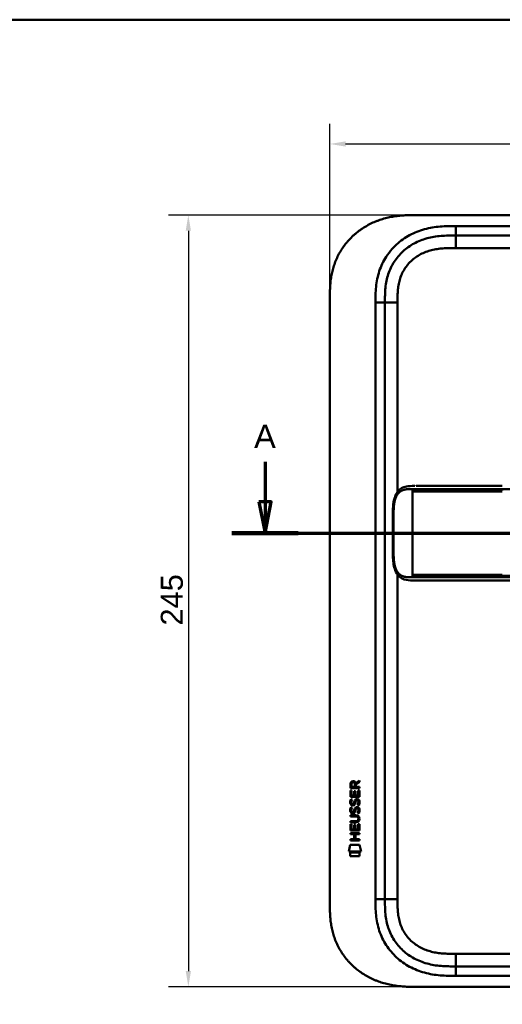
# Model space of a CAD drawing. Header units: millimetres. Extents: x 20 to 833, y 20 to 574.
# Tile 7 of 9: x 427 to 580, y 261 to 574. Entities that reach past the tile are written whole.
import ezdxf

# ---------------------------------------------------------------- set-up
doc = ezdxf.new("R2010")
doc.units = ezdxf.units.MM
doc.header["$LTSCALE"] = 2
for name, color, linetype, lineweight in [('Bemaßungen(DIN)', 7, 'Continuous', 25), ('Schnittansichtslinien(DIN)', 7, 'Continuous', 70), ('Sichtbare Kanten(DIN)', 7, 'Continuous', 50), ('Sichtbare tangentiale Kanten(DIN)', 7, 'Continuous', 50), ('Skizziergeometrie(DIN)', 7, 'Continuous', 50)]:
    doc.layers.add(name, color=color, linetype=linetype, lineweight=lineweight)
doc.styles.add('Aktuell-DINGroßer Text', font='arial.ttf')
doc.styles.add('STANDARD-DIN~0', font='arial.ttf')
doc.dimstyles.new('CAD-LAN', dxfattribs={"dimscale": 2, "dimtxt": 3.5, "dimasz": 2.5, "dimexe": 3.175, "dimexo": 0, "dimgap": 0.8, "dimtad": 1, "dimrnd": 1e-08, "dimtxsty": 'STANDARD-DIN~0', "dimcen": 0.09, "dimdle": 10, "dimclrd": 250, "dimclre": 250, "dimclrt": 250, "dimadec": 0, "dimazin": 2, "dimtfac": 1, "dimtmove": 0, "dimatfit": 3, "dimfxl": 1, "dimtolj": 1, "dimtzin": 0, "dimlwd": 25, "dimlwe": 25, "dimarcsym": 0})

# ---------------------------------------------------------------- blocks, each defined once
blk = doc.blocks.new('Ränder Standardrahmen')
at = {"layer": 'Skizziergeometrie(DIN)', "flags": 128}
blk.add_lwpolyline([(10, 10), (10, 287), (410, 287), (410, 10), (10, 10)], dxfattribs=at)
blk = doc.blocks.new('*D18')
at = {"layer": 'Bemaßungen(DIN)', "color": 250, "linetype": 'Continuous', "lineweight": 25, "true_color": 0x3f3f3f, "transparency": 16777216}
for p, q in [((552.27, 512), (473.93, 512)), ((480.28, 507), (480.28, 272)), ((552.27, 267), (473.93, 267))]:
    blk.add_line(p, q, dxfattribs=at)
at = {"layer": 'Bemaßungen(DIN)', "color": 250, "linetype": 'Continuous', "true_color": 0x3f3f3f, "transparency": 16777216}
for points in [[(479.45, 507), (481.11, 507), (480.28, 512)], [(479.45, 272), (481.11, 272), (480.28, 267)]]:
    blk.add_solid(points, dxfattribs=at)
at = {"layer": 'Defpoints', "color": 0, "linetype": 'Continuous', "transparency": 16777216}
for p in [(552.27, 512), (480.28, 267), (552.27, 267)]:
    blk.add_point(p, dxfattribs=at)
at = {"layer": 'Bemaßungen(DIN)', "color": 250, "linetype": 'Continuous', "lineweight": 25, "true_color": 0x3f3f3f, "transparency": 16777216, "insert": (471.53, 381.68), "char_height": 7, "attachment_point": 1, "rotation": 90, "style": 'STANDARD-DIN~0'}
blk.add_mtext('\\A1;245', dxfattribs=at)
blk = doc.blocks.new('*D19')
at = {"layer": 'Bemaßungen(DIN)', "color": 250, "linetype": 'Continuous', "lineweight": 25, "true_color": 0x3f3f3f, "transparency": 16777216}
for p, q in [((525.23, 485.22), (525.23, 540.9)), ((739.23, 485.22), (739.23, 540.9)), ((530.23, 534.55), (734.23, 534.55))]:
    blk.add_line(p, q, dxfattribs=at)
at = {"layer": 'Bemaßungen(DIN)', "color": 250, "linetype": 'Continuous', "true_color": 0x3f3f3f, "transparency": 16777216}
for points in [[(530.23, 535.39), (530.23, 533.72), (525.23, 534.55)], [(734.23, 535.39), (734.23, 533.72), (739.23, 534.55)]]:
    blk.add_solid(points, dxfattribs=at)
at = {"layer": 'Defpoints', "color": 0, "linetype": 'Continuous', "transparency": 16777216}
for p in [(739.23, 534.55), (525.23, 485.22), (739.23, 485.22)]:
    blk.add_point(p, dxfattribs=at)
at = {"layer": 'Bemaßungen(DIN)', "color": 250, "linetype": 'Continuous', "lineweight": 25, "true_color": 0x3f3f3f, "transparency": 16777216, "insert": (624.45, 543.18), "char_height": 7, "attachment_point": 1, "style": 'STANDARD-DIN~0'}
blk.add_mtext('\\A1;214', dxfattribs=at)
blk = doc.blocks.new('2DTransSchnitt0')
at = {"layer": 'Schnittansichtslinien(DIN)', "linetype": 'Continuous'}
for p, q in [((252.32, 216.81), (252.32, 210.5)), ((381.56, 216.81), (381.56, 210.5)), ((251.32, 210.5), (252.32, 205.5)), ((253.32, 210.5), (251.32, 210.5)), ((252.32, 210.5), (252.32, 205.5)), ((252.32, 205.5), (253.32, 210.5)), ((380.56, 210.5), (381.56, 205.5)), ((382.56, 210.5), (380.56, 210.5)), ((381.56, 210.5), (381.56, 205.5)), ((381.56, 205.5), (382.56, 210.5)), ((247.05, 205.5), (386.84, 205.5))]:
    blk.add_line(p, q, dxfattribs=at)
at = {"layer": 'Schnittansichtslinien(DIN)', "linetype": 'Continuous', "lineweight": 140}
for p, q in [((247.05, 205.5), (257.6, 205.5)), ((376.28, 205.5), (386.84, 205.5))]:
    blk.add_line(p, q, dxfattribs=at)
at = {"layer": 'Schnittansichtslinien(DIN)', "linetype": 'Continuous', "flags": 128}
for points in [[(251.32, 210.5), (252.32, 205.5), (253.32, 210.5), (251.32, 210.5)], [(380.56, 210.5), (381.56, 205.5), (382.56, 210.5), (380.56, 210.5)]]:
    blk.add_lwpolyline(points, dxfattribs=at)
at = {"layer": 'Schnittansichtslinien(DIN)'}
for points in [[(251.32, 210.5), (252.32, 205.5), (253.32, 210.5), (251.32, 210.5)], [(380.56, 210.5), (381.56, 205.5), (382.56, 210.5), (380.56, 210.5)]]:
    blk.add_solid(points, dxfattribs=at)
at = {"layer": 'Schnittansichtslinien(DIN)', "char_height": 3.73, "attachment_point": 7, "style": 'Aktuell-DINGroßer Text'}
for insert in [(250.57, 219), (379.81, 219)]:
    blk.add_mtext('A', dxfattribs=dict(at, insert=insert))

msp = doc.modelspace()

# ---------------------------------------------------------------- linework, layer by layer
at = {"layer": 'Sichtbare Kanten(DIN)'}
for p, q in [((711.191, 512.001), (552.269, 512.001)), ((710.192, 505.501), (565.268, 505.501)), ((525.23, 293.786), (525.23, 485.217)), ((542.73, 484.217), (542.73, 294.786)), ((552.606, 426.005), (552.605, 426.005)), ((580.015, 396.005), (706.867, 396.005)), ((531.764, 330.075), (531.766, 331.388)), ((532.115, 331.344), (532.114, 330.456)), ((533.132, 330.455), (533.132, 331.344)), ((533.429, 331.704), (534.624, 332.495)), ((533.482, 331.306), (533.481, 330.455)), ((534.624, 332.06), (533.482, 331.306)), ((534.624, 332.495), (534.624, 332.06)), ((531.762, 327.345), (531.763, 329.349)), ((531.763, 329.349), (532.112, 329.349)), ((534.622, 330.073), (531.764, 330.075)), ((532.112, 329.349), (532.111, 327.721)), ((532.114, 330.456), (533.132, 330.455)), ((533.005, 327.721), (533.006, 329.168)), ((533.006, 329.168), (533.355, 329.167)), ((533.355, 329.167), (533.354, 327.72)), ((533.481, 330.455), (534.623, 330.454)), ((534.272, 327.72), (534.274, 329.367)), ((534.274, 329.367), (534.622, 329.366)), ((534.622, 329.366), (534.62, 327.342)), ((534.623, 330.454), (534.622, 330.073)), ((534.62, 327.342), (531.762, 327.345)), ((531.934, 326.571), (532.272, 326.47)), ((532.111, 327.721), (533.005, 327.721)), ((532.13, 325.239), (532.137, 325.222)), ((532.814, 325.141), (532.825, 325.158)), ((533.354, 327.72), (534.272, 327.72)), ((533.862, 326.268), (533.85, 326.268)), ((531.932, 324.024), (532.27, 323.924)), ((532.128, 322.693), (532.135, 322.675)), ((532.812, 322.595), (532.823, 322.612)), ((533.86, 323.721), (533.848, 323.721)), ((531.755, 319.182), (531.756, 319.559)), ((533.401, 319.181), (531.755, 319.182)), ((531.756, 319.559), (533.425, 319.558)), ((531.757, 321.494), (533.403, 321.493)), ((531.757, 321.117), (531.757, 321.494)), ((533.427, 321.116), (531.757, 321.117)), ((534.307, 320.331), (534.306, 320.34)), ((531.751, 315.814), (534.61, 315.811)), ((531.751, 315.436), (531.751, 315.814)), ((531.753, 316.607), (531.755, 318.611)), ((534.612, 316.605), (531.753, 316.607)), ((531.755, 318.611), (532.103, 318.611)), ((532.103, 318.611), (532.102, 316.984)), ((532.102, 316.984), (532.997, 316.983)), ((532.997, 316.983), (532.998, 318.43)), ((532.998, 318.43), (533.346, 318.43)), ((533.346, 318.43), (533.345, 316.983)), ((533.345, 316.983), (534.264, 316.982)), ((534.264, 316.982), (534.265, 318.629)), ((534.265, 318.629), (534.613, 318.629)), ((534.61, 315.811), (534.61, 315.434)), ((534.613, 318.629), (534.612, 316.605)), ((531.749, 313.502), (531.75, 313.879)), ((534.608, 313.5), (531.749, 313.502)), ((531.75, 313.879), (532.993, 313.878)), ((532.994, 315.435), (531.751, 315.436)), ((532.993, 313.878), (532.994, 315.435)), ((533.35, 315.435), (533.349, 313.878)), ((533.349, 313.878), (534.608, 313.877)), ((534.61, 315.434), (533.35, 315.435)), ((534.608, 313.877), (534.608, 313.5)), ((531.218, 309.925), (531.677, 312.057)), ((535.133, 309.922), (531.218, 309.925)), ((531.677, 312.057), (534.684, 312.055)), ((531.677, 308.497), (531.678, 309.639)), ((531.678, 309.639), (534.675, 309.636)), ((534.675, 309.636), (534.674, 308.494)), ((534.684, 312.055), (535.133, 309.922)), ((534.674, 308.494), (531.677, 308.497)), ((565.268, 273.501), (710.192, 273.501)), ((552.269, 267.001), (711.191, 267.001))]:
    msp.add_line(p, q, dxfattribs=at)
for centre, major_axis, ratio, start_param, end_param in [((533.293, 330.572), (-0.976, 1.274), 0.5180415, 5.9043613, 6.8771057), ((531.9, 330.491), (1.242, 1.64), 0.5994938, 5.878165, 6.7089725), ((533.396, 328.35), (1.103, 3.296), 0.2312948, 2.8124619, 2.8734213), ((532.875, 326.033), (0.574, 1.004), 0.5438409, 2.7534304, 3.2137241), ((532.755, 325.166), (0.098, 0.139), 0.3641716, 4.4844927, 4.7925708), ((533.202, 324.581), (0.839, 1.642), 0.4591024, 5.9761877, 6.4975755), ((533.48, 326.05), (1.192, 3.54), 0.2215161, 2.8263053, 2.8854462), ((532.881, 323.495), (0.583, 1.012), 0.541605, 2.7569093, 3.2147406), ((532.753, 322.619), (0.098, 0.139), 0.3641716, 4.4844927, 4.7925708), ((533.202, 322.037), (0.838, 1.64), 0.4594521, 5.9760112, 6.497704), ((529.586, 323.863), (4.808, -4.323), 0.3742014, 5.888113, 6.6064523), ((529.582, 316.819), (4.814, 4.313), 0.3742661, 5.9599282, 6.6783921), ((510.873, 340.168), (23.266, -20.361), 0.1371339, 6.127502, 6.402435)]:
    msp.add_ellipse(centre, major_axis=major_axis, ratio=ratio, start_param=start_param, end_param=end_param, dxfattribs=at)
for points, degree, knots in [([(552.269, 512.001), (551.683, 511.999), (550.505, 511.986), (549.015, 511.922), (547.517, 511.807), (546.314, 511.669), (544.81, 511.427), (543.61, 511.175), (542.12, 510.78), (540.94, 510.399), (539.49, 509.838), (538.352, 509.322), (536.967, 508.594), (535.892, 507.945), (534.6, 507.056), (533.61, 506.283), (532.436, 505.247), (531.551, 504.364), (530.519, 503.199), (529.755, 502.223), (528.884, 500.953), (528.254, 499.901), (527.556, 498.551), (527.068, 497.446), (526.548, 496.041), (526.202, 494.902), (525.854, 493.468), (525.64, 492.316), (525.444, 490.877), (525.341, 489.729), (525.263, 488.303), (525.23, 486.888), (525.23, 485.771), (525.23, 485.217)], 3, [0.00000689, 0.00000689, 0.00000689, 0.00000689, 0.0407043, 0.08140172, 0.10175042, 0.14244784, 0.16279654, 0.20349396, 0.22384266, 0.26454008, 0.28488878, 0.3255862, 0.3459349, 0.38663232, 0.40698102, 0.44767844, 0.46802714, 0.50872456, 0.52907326, 0.56977068, 0.59011938, 0.6308168, 0.6511655, 0.69186291, 0.71221162, 0.75290903, 0.77325774, 0.81395515, 0.83430386, 0.87500127, 0.89534998, 0.93604739, 0.97674481, 0.97674481, 0.97674481, 0.97674481]), ([(565.268, 505.501), (564.463, 505.501), (562.867, 505.5), (560.53, 505.393), (558.264, 505.116), (555.347, 504.479), (551.913, 503.117), (548.329, 500.574), (545.498, 497.231), (543.939, 493.953), (543.192, 491.124), (542.862, 488.907), (542.731, 486.601), (542.73, 485.017), (542.73, 484.217)], 3, [59.6158828, 59.6158828, 59.6158828, 59.6158828, 59.8593849, 60.1028861, 60.3463874, 60.5898887, 61.0768912, 61.5638938, 62.0508963, 62.5378989, 62.7814001, 63.0249014, 63.2684027, 63.5119054, 63.5119054, 63.5119054, 63.5119054]), ([(552.223, 396.005), (552.223, 396.005), (552.222, 396.005), (552.222, 396.005), (552.222, 396.005), (552.222, 396.005), (552.222, 396.005), (552.221, 396.005), (552.221, 396.005), (552.221, 396.005), (552.22, 396.005), (552.219, 396.005), (552.218, 396.005), (552.216, 396.005), (552.215, 396.005), (552.209, 396.005), (552.205, 396.005), (552.189, 396.005), (552.177, 396.005), (552.131, 396.005), (552.096, 396.005), (551.959, 396.005), (551.856, 396.005), (551.445, 396.007), (551.137, 396.012), (549.921, 396.072), (549.029, 396.214), (547.835, 396.815), (547.447, 397.098), (546.667, 397.918), (546.295, 398.522), (545.784, 399.802), (545.61, 400.463), (545.368, 401.854), (545.3, 402.598), (545.213, 404.378), (545.221, 405.425), (545.221, 409.12), (545.221, 411.772), (545.221, 416.358), (545.156, 418.338), (545.499, 421.04), (545.672, 421.85), (546.164, 423.211), (546.478, 423.793), (547.186, 424.68), (547.577, 425.016), (548.488, 425.555), (549.026, 425.736), (550.331, 425.986), (551.126, 426.003), (551.975, 426.005), (552.023, 426.005), (552.096, 426.005), (552.121, 426.005), (552.157, 426.005), (552.17, 426.005), (552.188, 426.005), (552.195, 426.005), (552.204, 426.005), (552.208, 426.005), (552.213, 426.005), (552.215, 426.005), (552.217, 426.005), (552.218, 426.005), (552.22, 426.005), (552.22, 426.005), (552.221, 426.005), (552.221, 426.005), (552.222, 426.005), (552.222, 426.005), (552.222, 426.005), (552.222, 426.005), (552.223, 426.005), (552.223, 426.005), (552.223, 426.005)], 3, [0, 0, 0, 0, 0.0000252, 0.0000252, 0.0000657, 0.0000657, 0.0001082, 0.0001082, 0.0001738, 0.0001738, 0.0002867, 0.0002867, 0.0005136, 0.0005136, 0.0010499, 0.0010499, 0.0026039, 0.0026039, 0.0072616, 0.0072616, 0.0212292, 0.0212292, 0.0631285, 0.0631285, 0.1888417, 0.1888417, 0.5689951, 0.5689951, 0.7719774, 0.7719774, 1.0315425, 1.0315425, 1.2481307, 1.2481307, 1.4719729, 1.4719729, 1.7848025, 1.7848025, 2.5805266, 2.5805266, 3.160554, 3.160554, 3.4157877, 3.4157877, 3.6519695, 3.6519695, 3.8657989, 3.8657989, 4.1108827, 4.1108827, 4.4368692, 4.4368692, 4.4566519, 4.4566519, 4.4665438, 4.4665438, 4.471493, 4.471493, 4.4739733, 4.4739733, 4.4752207, 4.4752207, 4.4758524, 4.4758524, 4.4761765, 4.4761765, 4.4763467, 4.4763467, 4.476439, 4.476439, 4.4764904, 4.4764904, 4.4765188, 4.4765188, 4.4765488, 4.4765488, 4.4765488, 4.4765488]), ([(552.605, 426.005), (552.605, 426.005), (552.605, 426.005), (552.605, 426.005), (552.606, 426.005), (552.606, 426.005), (552.606, 426.005), (552.606, 426.005), (552.607, 426.005), (552.608, 426.005), (552.61, 426.005), (552.615, 426.005), (552.62, 426.005), (552.638, 426.005), (552.653, 426.005), (552.71, 426.005), (552.754, 426.005), (552.934, 426.005), (553.074, 426.005), (553.271, 426.005), (553.323, 426.005), (553.381, 426.005), (553.382, 426.005), (553.385, 426.005), (553.386, 426.005), (553.387, 426.005), (553.387, 426.005), (553.387, 426.005), (553.387, 426.005), (553.387, 426.005), (553.387, 426.005), (553.387, 426.005)], 3, [0.00004605, 0.00004605, 0.00004605, 0.00004605, 0.00007374, 0.00007374, 0.00011546, 0.00011546, 0.00021806, 0.00021806, 0.00046152, 0.00046152, 0.00119141, 0.00119141, 0.00337949, 0.00337949, 0.00994164, 0.00994164, 0.02962738, 0.02962738, 0.08869945, 0.08869945, 0.11084283, 0.11084283, 0.1113618, 0.1113618, 0.11175127, 0.11175127, 0.11179812, 0.11179812, 0.11181175, 0.11181175, 0.11182181, 0.11182181, 0.11182181, 0.11182181]), ([(553.387, 426.005), (553.773, 426.005), (554.14, 426.005), (554.944, 426.005), (555.364, 426.005), (556.629, 426.005), (557.517, 426.005), (560.39, 426.005), (562.471, 426.005), (567.618, 426.005), (570.727, 426.005), (575.888, 426.005), (577.952, 426.005), (580.015, 426.005)], 3, [0, 0, 0, 0, 0.1534173, 0.1534173, 0.3047718, 0.3047718, 0.5966116, 0.5966116, 1.2249955, 1.2249955, 2.1545342, 2.1545342, 2.7736042, 2.7736042, 2.7736042, 2.7736042]), ([(552.24, 396.005), (552.24, 396.005), (552.362, 396.005), (552.605, 396.005), (552.925, 396.005), (553.253, 396.005), (553.59, 396.005), (553.802, 396.005), (553.884, 396.005)], 5, [25.64076517, 25.64076517, 25.64076517, 25.64076517, 25.64076517, 25.64076517, 25.64100059, 25.73520442, 25.82940824, 25.88784541, 25.88784541, 25.88784541, 25.88784541, 25.88784541, 25.88784541]), ([(580.011, 396.005), (576.078, 396.005), (572.136, 396.005), (565.976, 396.005), (563.736, 396.005), (560.056, 396.005), (558.574, 396.005), (556.391, 396.005), (555.623, 396.005), (554.67, 396.005), (554.439, 396.005), (554.139, 396.005), (554.065, 396.005), (553.968, 396.005), (553.944, 396.005), (553.912, 396.005), (553.904, 396.005), (553.893, 396.005), (553.891, 396.005), (553.887, 396.005), (553.886, 396.005), (553.885, 396.005), (553.885, 396.005), (553.885, 396.005), (553.884, 396.005), (553.884, 396.005), (553.884, 396.005), (553.884, 396.005)], 3, [0, 0, 0, 0, 1.1803051, 1.1803051, 1.8522102, 1.8522102, 2.3111703, 2.3111703, 2.5747937, 2.5747937, 2.6623324, 2.6623324, 2.6914953, 2.6914953, 2.7012157, 2.7012157, 2.7044558, 2.7044558, 2.705536, 2.705536, 2.7058961, 2.7058961, 2.7060162, 2.7060162, 2.7060562, 2.7060562, 2.7060873, 2.7060873, 2.7060873, 2.7060873]), ([(534.306, 320.34), (534.307, 320.387), (534.304, 320.434), (534.288, 320.569), (534.265, 320.657), (534.191, 320.808), (534.145, 320.869), (534.025, 320.975), (533.954, 321.015), (533.737, 321.098), (533.577, 321.116), (533.427, 321.116)], 3, [0, 0, 0, 0, 0.01400423, 0.01400423, 0.0408947, 0.0408947, 0.06439039, 0.06439039, 0.08887549, 0.08887549, 0.13413559, 0.13413559, 0.13413559, 0.13413559]), ([(542.73, 294.786), (542.73, 293.986), (542.731, 292.402), (542.862, 290.096), (543.192, 287.878), (543.939, 285.05), (545.498, 281.771), (548.329, 278.429), (551.913, 275.886), (555.347, 274.524), (558.264, 273.886), (560.53, 273.61), (562.867, 273.503), (564.463, 273.501), (565.268, 273.501)], 3, [0, 0, 0, 0, 0.2435013, 0.4870027, 0.730504, 0.9740054, 1.4610081, 1.9480107, 2.4350134, 2.9220161, 3.1655175, 3.4090188, 3.6525201, 3.8960223, 3.8960223, 3.8960223, 3.8960223]), ([(525.23, 293.786), (525.23, 293.231), (525.23, 292.115), (525.263, 290.7), (525.341, 289.274), (525.444, 288.126), (525.64, 286.686), (525.854, 285.534), (526.202, 284.101), (526.548, 282.962), (527.069, 281.557), (527.556, 280.452), (528.254, 279.101), (528.884, 278.05), (529.755, 276.78), (530.519, 275.803), (531.551, 274.639), (532.436, 273.756), (533.61, 272.72), (534.6, 271.947), (535.892, 271.058), (536.967, 270.409), (538.352, 269.681), (539.49, 269.165), (540.94, 268.604), (542.12, 268.223), (543.61, 267.828), (544.81, 267.576), (546.314, 267.334), (547.517, 267.196), (549.015, 267.081), (550.505, 267.017), (551.683, 267.004), (552.269, 267.001)], 3, [0.02325842, 0.02325842, 0.02325842, 0.02325842, 0.06395557, 0.10465272, 0.12500129, 0.16569844, 0.18604701, 0.22674416, 0.24709273, 0.28778988, 0.30813845, 0.3488356, 0.36918417, 0.40988132, 0.43022989, 0.47092704, 0.49127561, 0.53197276, 0.55232133, 0.59301848, 0.61336705, 0.6540642, 0.67441277, 0.71510992, 0.73545849, 0.77615564, 0.79650421, 0.83720136, 0.85754993, 0.89824708, 0.91859565, 0.9592928, 0.99998994, 0.99998994, 0.99998994, 0.99998994])]:
    msp.add_open_spline(points, degree=degree, knots=knots, dxfattribs=at)
for points in [[(552.24, 426.005), (552.234, 426.005), (552.229, 426.005), (552.223, 426.005)], [(552.223, 396.005), (552.228, 396.005), (552.234, 396.005), (552.24, 396.005)], [(531.766, 331.388), (531.78, 331.83), (532.012, 332.292), (532.625, 332.292)], [(533.132, 331.344), (533.132, 331.617), (533.046, 331.942), (532.63, 331.942)], [(531.81, 325.092), (531.719, 325.333), (531.691, 325.566), (531.733, 325.895)], [(531.733, 325.895), (531.75, 326.034), (531.792, 326.241), (531.863, 326.414)], [(532.369, 324.632), (532.146, 324.665), (531.916, 324.81), (531.81, 325.092)], [(531.863, 326.414), (531.882, 326.463), (531.934, 326.571), (531.934, 326.571)], [(532.117, 326.006), (532.053, 325.753), (532.047, 325.529), (532.105, 325.313)], [(532.272, 326.47), (532.272, 326.47), (532.152, 326.144), (532.117, 326.006)], [(532.342, 325.009), (532.489, 324.949), (532.677, 324.985), (532.783, 325.1)], [(532.825, 325.158), (532.893, 325.268), (532.95, 325.431), (533.005, 325.677)], [(533.005, 325.677), (533.089, 326.044), (533.192, 326.256), (533.333, 326.423)], [(533.345, 325.526), (533.29, 325.286), (533.228, 325.121), (533.152, 324.983)], [(533.333, 326.423), (533.426, 326.534), (533.556, 326.606), (533.736, 326.63)], [(533.393, 325.725), (533.386, 325.695), (533.345, 325.529), (533.345, 325.526)], [(533.579, 326.15), (533.509, 326.061), (533.448, 325.923), (533.393, 325.725)], [(533.85, 326.268), (533.729, 326.268), (533.653, 326.235), (533.579, 326.15)], [(533.736, 326.63), (534.023, 326.668), (534.306, 326.568), (534.499, 326.252)], [(534.054, 324.685), (534.054, 324.685), (534.209, 324.939), (534.268, 325.224)], [(534.268, 325.224), (534.337, 325.557), (534.337, 325.833), (534.23, 326.03)], [(534.648, 325.317), (534.618, 324.986), (534.46, 324.656), (534.423, 324.598)], [(534.499, 326.252), (534.609, 326.071), (534.663, 325.852), (534.663, 325.582)], [(534.663, 325.582), (534.663, 325.497), (534.656, 325.412), (534.648, 325.317)], [(531.808, 322.546), (531.717, 322.787), (531.689, 323.02), (531.73, 323.348)], [(531.73, 323.348), (531.748, 323.487), (531.79, 323.694), (531.861, 323.867)], [(532.367, 322.085), (532.144, 322.118), (531.914, 322.263), (531.808, 322.546)], [(531.861, 323.867), (531.88, 323.917), (531.932, 324.024), (531.932, 324.024)], [(532.115, 323.459), (532.051, 323.207), (532.045, 322.983), (532.103, 322.767)], [(532.27, 323.924), (532.27, 323.924), (532.15, 323.597), (532.115, 323.459)], [(532.34, 322.463), (532.487, 322.403), (532.675, 322.438), (532.781, 322.553)], [(532.522, 322.072), (532.421, 322.074), (532.4, 322.08), (532.367, 322.085)], [(532.524, 324.619), (532.423, 324.62), (532.402, 324.627), (532.369, 324.632)], [(533.15, 322.437), (533.035, 322.227), (532.839, 322.068), (532.522, 322.072)], [(533.152, 324.983), (533.037, 324.774), (532.842, 324.615), (532.524, 324.619)], [(532.823, 322.612), (532.891, 322.721), (532.948, 322.885), (533.003, 323.13)], [(533.003, 323.13), (533.087, 323.498), (533.19, 323.709), (533.331, 323.877)], [(533.343, 322.98), (533.288, 322.74), (533.226, 322.575), (533.15, 322.437)], [(533.331, 323.877), (533.424, 323.987), (533.554, 324.059), (533.734, 324.083)], [(533.391, 323.178), (533.384, 323.148), (533.343, 322.982), (533.343, 322.98)], [(533.577, 323.603), (533.507, 323.515), (533.446, 323.376), (533.391, 323.178)], [(533.848, 323.721), (533.727, 323.721), (533.651, 323.689), (533.577, 323.603)], [(533.734, 324.083), (534.021, 324.122), (534.304, 324.021), (534.497, 323.705)], [(534.052, 322.138), (534.052, 322.139), (534.207, 322.392), (534.266, 322.677)], [(534.421, 322.052), (534.4, 322.056), (534.052, 322.138), (534.052, 322.138)], [(534.423, 324.598), (534.402, 324.603), (534.054, 324.685), (534.054, 324.685)], [(534.266, 322.677), (534.335, 323.01), (534.335, 323.286), (534.228, 323.484)], [(534.646, 322.77), (534.616, 322.439), (534.458, 322.109), (534.421, 322.052)], [(534.497, 323.705), (534.607, 323.524), (534.661, 323.305), (534.661, 323.036)], [(534.661, 323.036), (534.661, 322.951), (534.654, 322.865), (534.646, 322.77)]]:
    msp.add_open_spline(points, degree=3, dxfattribs=at)
at = {"layer": 'Sichtbare tangentiale Kanten(DIN)'}
for p, q in [((565.268, 508.501), (710.192, 508.501)), ((565.268, 505.501), (565.268, 508.501)), ((565.268, 501.501), (565.268, 505.501)), ((710.192, 501.501), (565.268, 501.501)), ((539.73, 294.786), (539.73, 484.217)), ((542.73, 484.217), (539.73, 484.217)), ((546.73, 484.217), (542.73, 484.217)), ((546.73, 484.217), (546.73, 424.103)), ((551.503, 424.555), (551.503, 425.015)), ((551.503, 424.555), (551.503, 424.255)), ((551.503, 424.255), (551.503, 397.754)), ((580.015, 425.015), (580.015, 424.557)), ((546.73, 397.907), (546.73, 294.786)), ((551.503, 397.754), (551.503, 397.454)), ((551.503, 396.995), (551.503, 397.454)), ((580.015, 397.452), (580.015, 396.995)), ((539.73, 294.786), (542.73, 294.786)), ((546.73, 294.786), (542.73, 294.786)), ((565.268, 277.501), (710.192, 277.501)), ((565.268, 277.501), (565.268, 273.501)), ((565.268, 273.501), (565.268, 270.501)), ((710.192, 270.501), (565.268, 270.501))]:
    msp.add_line(p, q, dxfattribs=at)
for points, degree, knots in [([(545.042, 501.251), (545.48, 501.74), (547.142, 503.42), (550.475, 505.783), (554.453, 507.357), (557.77, 508.08), (560.292, 508.387), (562.816, 508.5), (564.463, 508.501), (565.268, 508.501)], 3, [61.3761038, 61.3761038, 61.3761038, 61.3761038, 61.5638941, 62.0508967, 62.5378992, 62.7814005, 63.0249017, 63.268403, 63.5119057, 63.5119057, 63.5119057, 63.5119057]), ([(539.73, 484.217), (539.73, 485.017), (539.731, 486.664), (539.872, 489.197), (540.245, 491.721), (541.112, 495.01), (542.667, 498.282), (544.343, 500.472), (545.042, 501.251)], 3, [59.6158822, 59.6158822, 59.6158822, 59.6158822, 59.8593852, 60.1028865, 60.3463878, 60.589889, 61.0768916, 61.3761038, 61.3761038, 61.3761038, 61.3761038]), ([(565.268, 501.501), (565.105, 501.501), (564.941, 501.501), (564.777, 501.501), (564.335, 501.501), (563.892, 501.499), (563.45, 501.493), (563.297, 501.49), (563.145, 501.488), (562.993, 501.484), (562.917, 501.482), (562.84, 501.481), (562.764, 501.478), (562.688, 501.476), (562.612, 501.474), (562.533, 501.472), (562.223, 501.461), (561.928, 501.449), (561.623, 501.431), (561.615, 501.431), (561.608, 501.43), (561.6, 501.43), (560.983, 501.394), (560.395, 501.342), (559.802, 501.266), (559.793, 501.265), (559.783, 501.264), (559.774, 501.263), (559.174, 501.185), (558.582, 501.084), (557.992, 500.953), (557.987, 500.952), (557.982, 500.95), (557.976, 500.949), (557.377, 500.815), (556.781, 500.649), (556.201, 500.451), (556.198, 500.45), (556.194, 500.448), (556.191, 500.447), (555.604, 500.246), (555.023, 500.008), (554.464, 499.735), (553.905, 499.462), (553.361, 499.152), (552.841, 498.807), (552.321, 498.463), (551.823, 498.082), (551.355, 497.67), (550.885, 497.256), (550.44, 496.804), (550.034, 496.328), (549.63, 495.853), (549.257, 495.345), (548.926, 494.817), (548.597, 494.292), (548.303, 493.738), (548.054, 493.174), (547.807, 492.615), (547.598, 492.032), (547.428, 491.443), (547.427, 491.439), (547.426, 491.435), (547.424, 491.431), (547.258, 490.853), (547.13, 490.266), (547.031, 489.672), (547.03, 489.663), (547.029, 489.654), (547.027, 489.645), (546.931, 489.056), (546.865, 488.467), (546.819, 487.85), (546.818, 487.843), (546.818, 487.835), (546.817, 487.828), (546.795, 487.523), (546.779, 487.229), (546.767, 486.928), (546.754, 486.617), (546.746, 486.309), (546.74, 486.001), (546.73, 485.404), (546.73, 484.81), (546.73, 484.217)], 3, [0, 0, 0, 0, 0.0490861, 0.0490861, 0.0490861, 0.1818558, 0.1818558, 0.1818558, 0.2275663, 0.2275663, 0.2275663, 0.2504221, 0.2504221, 0.2504221, 0.2732779, 0.2732779, 0.2732779, 0.3625385, 0.3625385, 0.3625385, 0.364701, 0.364701, 0.364701, 0.5447622, 0.5447622, 0.5447622, 0.5475767, 0.5475767, 0.5475767, 0.7297298, 0.7297298, 0.7297298, 0.7313799, 0.7313799, 0.7313799, 0.9165087, 0.9165087, 0.9165087, 0.9175934, 0.9175934, 0.9175934, 1.1050048, 1.1050048, 1.1050048, 1.2924795, 1.2924795, 1.2924795, 1.479975, 1.479975, 1.479975, 1.6686942, 1.6686942, 1.6686942, 1.8566744, 1.8566744, 1.8566744, 2.0435423, 2.0435423, 2.0435423, 2.2286346, 2.2286346, 2.2286346, 2.2299611, 2.2299611, 2.2299611, 2.4117644, 2.4117644, 2.4117644, 2.4144823, 2.4144823, 2.4144823, 2.594841, 2.594841, 2.594841, 2.5970368, 2.5970368, 2.5970368, 2.6862842, 2.6862842, 2.6862842, 2.7781364, 2.7781364, 2.7781364, 2.9561211, 2.9561211, 2.9561211, 2.9561211]), ([(551.503, 396.995), (551.432, 396.995), (551.288, 396.995), (551.004, 396.995), (550.585, 396.998), (550.04, 397.017), (549.447, 397.071), (548.816, 397.194), (548.221, 397.398), (547.668, 397.701), (547.165, 398.113), (546.718, 398.645), (546.255, 399.437), (545.845, 400.566), (545.602, 401.874), (545.495, 403.259), (545.468, 404.626), (545.468, 405.731), (545.468, 406.664), (545.468, 407.624), (545.468, 408.629), (545.468, 409.75), (545.468, 411.004), (545.468, 412.259), (545.468, 413.38), (545.468, 414.384), (545.468, 415.345), (545.468, 416.278), (545.468, 417.383), (545.495, 418.751), (545.602, 420.136), (545.845, 421.444), (546.256, 422.573), (546.718, 423.365), (547.165, 423.897), (547.668, 424.309), (548.221, 424.612), (548.817, 424.815), (549.448, 424.938), (550.041, 424.992), (550.586, 425.011), (551.005, 425.014), (551.289, 425.015), (551.432, 425.015), (551.503, 425.015)], 5, [0, 0, 0, 0, 0, 0, 0.0545062, 0.1094177, 0.2192406, 0.3290635, 0.4388864, 0.5487092, 0.6585321, 0.768355, 0.8781779, 0.9880008, 1.0978237, 1.3174695, 1.5371153, 1.6469382, 1.7567611, 1.8192574, 1.8817537, 2.0067464, 2.131739, 2.2567317, 2.3817243, 2.506717, 2.6317096, 2.6942059, 2.7567023, 2.8665381, 2.9763739, 3.1960455, 3.4157171, 3.5255529, 3.6353887, 3.7452245, 3.8550603, 3.9648961, 4.0747319, 4.1845678, 4.2944036, 4.4042394, 4.4591573, 4.5135093, 4.5135093, 4.5135093, 4.5135093, 4.5135093, 4.5135093]), ([(551.503, 425.015), (551.711, 425.015), (551.922, 425.015), (552.139, 425.015), (552.354, 425.015), (552.575, 425.015), (552.802, 425.015), (553.257, 425.015), (553.74, 425.015), (554.249, 425.015), (554.758, 425.015), (555.293, 425.015), (555.848, 425.015), (556.403, 425.015), (556.979, 425.015), (557.566, 425.015), (558.153, 425.015), (558.753, 425.015), (559.359, 425.015), (559.966, 425.015), (560.58, 425.015), (561.199, 425.015), (561.819, 425.015), (562.443, 425.015), (563.071, 425.015), (563.698, 425.015), (564.327, 425.015), (564.957, 425.015), (565.586, 425.015), (566.215, 425.015), (566.843, 425.015), (567.472, 425.015), (568.099, 425.015), (568.726, 425.015), (569.353, 425.015), (569.979, 425.015), (570.605, 425.015), (571.231, 425.015), (571.857, 425.015), (572.482, 425.015), (573.108, 425.015), (573.733, 425.015), (574.359, 425.015), (574.985, 425.015), (575.611, 425.015), (576.237, 425.015), (576.864, 425.015), (577.491, 425.015), (578.118, 425.015), (578.75, 425.015), (579.382, 425.015), (580.015, 425.015)], 3, [0.0000008, 0.0000008, 0.0000008, 0.0000008, 0.0947641, 0.0947641, 0.0947641, 0.1889624, 0.1889624, 0.1889624, 0.3773589, 0.3773589, 0.3773589, 0.5657555, 0.5657555, 0.5657555, 0.754152, 0.754152, 0.754152, 0.9425486, 0.9425486, 0.9425486, 1.1309451, 1.1309451, 1.1309451, 1.3193417, 1.3193417, 1.3193417, 1.5077382, 1.5077382, 1.5077382, 1.6961348, 1.6961348, 1.6961348, 1.8845313, 1.8845313, 1.8845313, 2.0729279, 2.0729279, 2.0729279, 2.2613244, 2.2613244, 2.2613244, 2.449721, 2.449721, 2.449721, 2.6381175, 2.6381175, 2.6381175, 2.8265141, 2.8265141, 2.8265141, 3.0164113, 3.0164113, 3.0164113, 3.0164113]), ([(580.015, 424.557), (579.638, 424.557), (578.883, 424.557), (577.75, 424.557), (576.239, 424.557), (574.349, 424.557), (572.459, 424.557), (570.569, 424.557), (568.68, 424.557), (566.794, 424.557), (564.915, 424.556), (563.044, 424.556), (561.188, 424.556), (559.359, 424.555), (557.574, 424.555), (555.519, 424.555), (553.934, 424.555), (552.786, 424.555), (552, 424.555), (551.503, 424.555)], 5, [0, 0, 0, 0, 0, 0, 0.188639, 0.3776471, 0.5666552, 0.7556633, 0.9446714, 1.1336795, 1.3226876, 1.5116957, 1.7007038, 1.8897119, 2.07872, 2.2677281, 2.4567361, 2.6457442, 3.0237604, 3.0237604, 3.0237604, 3.0237604, 3.0237604, 3.0237604]), ([(551.503, 424.255), (552.331, 424.255), (553.26, 424.255), (554.287, 424.255), (554.8, 424.255), (555.337, 424.255), (555.89, 424.255), (556.444, 424.255), (557.014, 424.255), (557.597, 424.255), (558.179, 424.255), (558.774, 424.256), (559.375, 424.256), (559.977, 424.256), (560.587, 424.256), (561.201, 424.257), (561.814, 424.257), (562.432, 424.257), (563.053, 424.257), (563.674, 424.258), (564.297, 424.258), (564.921, 424.258), (565.546, 424.258), (566.172, 424.259), (566.799, 424.259), (567.426, 424.259), (568.055, 424.259), (568.683, 424.26), (569.312, 424.26), (569.941, 424.26), (570.571, 424.26), (571.2, 424.26), (571.83, 424.26), (572.46, 424.26), (573.09, 424.26), (573.72, 424.26), (574.35, 424.261), (574.98, 424.261), (575.61, 424.261), (576.24, 424.261), (576.87, 424.261), (577.5, 424.261), (578.13, 424.261), (578.758, 424.261), (579.387, 424.261), (580.015, 424.261)], 3, [-0.0090822, -0.0090822, -0.0090822, -0.0090822, 0.368934, 0.368934, 0.368934, 0.5579421, 0.5579421, 0.5579421, 0.7469502, 0.7469502, 0.7469502, 0.9359583, 0.9359583, 0.9359583, 1.1249664, 1.1249664, 1.1249664, 1.3139745, 1.3139745, 1.3139745, 1.5029826, 1.5029826, 1.5029826, 1.6919907, 1.6919907, 1.6919907, 1.8809988, 1.8809988, 1.8809988, 2.0700069, 2.0700069, 2.0700069, 2.259015, 2.259015, 2.259015, 2.4480231, 2.4480231, 2.4480231, 2.6370312, 2.6370312, 2.6370312, 2.8260393, 2.8260393, 2.8260393, 3.0147053, 3.0147053, 3.0147053, 3.0147053]), ([(580.015, 425.015), (589.971, 425.015), (599.955, 425.015), (609.902, 425.015), (630.331, 425.015), (650.805, 425.015), (671.243, 425.015), (677.827, 425.015), (684.418, 425.015), (691.015, 425.015), (696.32, 425.015), (701.635, 425.015), (706.867, 425.015)], 3, [23.2299829, 23.2299829, 23.2299829, 23.2299829, 26.2168354, 26.2168354, 26.2168354, 32.3515912, 32.3515912, 32.3515912, 34.3279835, 34.3279835, 34.3279835, 35.9173864, 35.9173864, 35.9173864, 35.9173864]), ([(580.015, 397.748), (579.644, 397.748), (578.901, 397.748), (577.786, 397.748), (576.299, 397.748), (574.439, 397.749), (572.58, 397.749), (570.721, 397.749), (568.864, 397.75), (567.01, 397.75), (565.163, 397.751), (563.325, 397.752), (561.499, 397.752), (559.334, 397.753), (556.873, 397.754), (554.802, 397.754), (553.234, 397.754), (552.129, 397.754), (551.572, 397.754), (551.503, 397.754)], 5, [33.3326459, 33.3326459, 33.3326459, 33.3326459, 33.3326459, 33.3326459, 33.5183492, 33.7042495, 33.8901497, 34.07605, 34.2619502, 34.4478505, 34.6337508, 34.819651, 35.0055513, 35.1914515, 35.3773518, 35.5632521, 35.9350526, 36.3068531, 36.3566848, 36.3566848, 36.3566848, 36.3566848, 36.3566848, 36.3566848]), ([(551.503, 397.454), (551.617, 397.454), (551.726, 397.454), (551.838, 397.454), (552.86, 397.454), (554.038, 397.454), (555.341, 397.454), (556.169, 397.454), (557.041, 397.454), (557.938, 397.454), (558.516, 397.454), (559.104, 397.454), (559.699, 397.454), (560.293, 397.454), (560.894, 397.454), (561.499, 397.453), (562.104, 397.453), (562.712, 397.453), (563.323, 397.453), (563.934, 397.453), (564.547, 397.453), (565.161, 397.453), (569.462, 397.452), (573.82, 397.452), (578.158, 397.452), (578.778, 397.452), (579.397, 397.452), (580.015, 397.452)], 3, [0, 0, 0, 0, 0.0498317, 0.0498317, 0.0498317, 0.5045898, 0.5045898, 0.5045898, 0.7934328, 0.7934328, 0.7934328, 0.979333, 0.979333, 0.979333, 1.1652333, 1.1652333, 1.1652333, 1.3511335, 1.3511335, 1.3511335, 1.5370338, 1.5370338, 1.5370338, 2.8383356, 2.8383356, 2.8383356, 3.024121, 3.024121, 3.024121, 3.024121]), ([(580.015, 396.995), (580.01, 396.995), (580.005, 396.995), (580, 396.995), (579.372, 396.995), (578.745, 396.995), (578.117, 396.995), (577.49, 396.995), (576.863, 396.995), (576.236, 396.995), (575.61, 396.995), (574.984, 396.995), (574.358, 396.995), (573.732, 396.995), (573.107, 396.995), (572.481, 396.995), (571.856, 396.995), (571.23, 396.995), (570.604, 396.995), (569.978, 396.995), (569.352, 396.995), (568.725, 396.995), (568.099, 396.995), (567.471, 396.995), (566.843, 396.995), (566.215, 396.995), (565.586, 396.995), (564.956, 396.995), (564.327, 396.995), (563.697, 396.995), (563.07, 396.995), (562.443, 396.995), (561.818, 396.995), (561.199, 396.995), (560.579, 396.995), (559.965, 396.994), (559.358, 396.994), (558.751, 396.995), (558.152, 396.995), (557.565, 396.995), (556.977, 396.995), (556.402, 396.995), (555.847, 396.995), (555.291, 396.995), (554.756, 396.995), (554.248, 396.995), (553.739, 396.995), (553.256, 396.995), (552.801, 396.995), (552.574, 396.995), (552.353, 396.995), (552.138, 396.995), (551.921, 396.995), (551.711, 396.995), (551.503, 396.995)], 3, [0, 0, 0, 0, 0.0015017, 0.0015017, 0.0015017, 0.1899093, 0.1899093, 0.1899093, 0.378317, 0.378317, 0.378317, 0.5667246, 0.5667246, 0.5667246, 0.7551323, 0.7551323, 0.7551323, 0.9435399, 0.9435399, 0.9435399, 1.1319476, 1.1319476, 1.1319476, 1.3203553, 1.3203553, 1.3203553, 1.5087629, 1.5087629, 1.5087629, 1.6971706, 1.6971706, 1.6971706, 1.8855782, 1.8855782, 1.8855782, 2.0739859, 2.0739859, 2.0739859, 2.2623935, 2.2623935, 2.2623935, 2.4508012, 2.4508012, 2.4508012, 2.6392088, 2.6392088, 2.6392088, 2.8276165, 2.8276165, 2.8276165, 2.9218203, 2.9218203, 2.9218203, 3.0164288, 3.0164288, 3.0164288, 3.0164288]), ([(580.016, 397.452), (580.016, 397.452), (581.602, 397.452), (584.773, 397.452), (591.114, 397.452), (600.627, 397.452), (613.317, 397.452), (627.584, 397.452), (643.437, 397.452), (659.304, 397.452), (675.16, 397.452), (687.836, 397.451), (697.389, 397.452), (703.723, 397.451), (706.867, 397.452)], 5, [0, 0, 0, 0, 0, 0, 0.0001149, 0.7929364, 1.585758, 3.1714011, 4.7570442, 6.3426873, 7.9283304, 9.5139735, 11.0996166, 12.6881676, 12.6881676, 12.6881676, 12.6881676, 12.6881676, 12.6881676]), ([(706.867, 396.995), (701.573, 396.995), (696.297, 396.995), (691.013, 396.995), (671.664, 396.995), (652.316, 396.995), (632.95, 396.995), (619.945, 396.995), (606.979, 396.995), (593.969, 396.995), (589.32, 396.995), (584.66, 396.995), (580.015, 396.995)], 3, [0, 0, 0, 0, 1.5856418, 1.5856418, 1.5856418, 7.3915416, 7.3915416, 7.3915416, 11.2904322, 11.2904322, 11.2904322, 12.683632, 12.683632, 12.683632, 12.683632]), ([(565.268, 270.501), (564.463, 270.501), (562.816, 270.502), (560.292, 270.616), (557.77, 270.923), (554.453, 271.646), (550.475, 273.22), (546.283, 276.191), (542.95, 280.124), (541.112, 283.992), (540.245, 287.282), (539.872, 289.805), (539.731, 292.339), (539.73, 293.986), (539.73, 294.786)], 3, [0, 0, 0, 0, 0.2435028, 0.4870041, 0.7305055, 0.9740068, 1.4610095, 1.9480122, 2.4350149, 2.9220176, 3.1655189, 3.4090202, 3.6525216, 3.8960229, 3.8960229, 3.8960229, 3.8960229]), ([(546.73, 294.786), (546.73, 294.55), (546.73, 294.315), (546.73, 294.08), (546.731, 293.936), (546.732, 293.792), (546.733, 293.649), (546.733, 293.577), (546.734, 293.505), (546.734, 293.433), (546.736, 293.289), (546.738, 293.145), (546.74, 293.002), (546.742, 292.926), (546.743, 292.849), (546.745, 292.773), (546.747, 292.697), (546.749, 292.621), (546.751, 292.545), (546.755, 292.392), (546.76, 292.24), (546.767, 292.082), (546.779, 291.774), (546.795, 291.48), (546.817, 291.175), (546.818, 291.168), (546.818, 291.16), (546.819, 291.153), (546.865, 290.536), (546.931, 289.947), (547.027, 289.358), (547.029, 289.349), (547.03, 289.34), (547.031, 289.331), (547.13, 288.737), (547.258, 288.15), (547.424, 287.572), (547.426, 287.568), (547.427, 287.564), (547.428, 287.559), (547.597, 286.971), (547.807, 286.388), (548.054, 285.829), (548.303, 285.264), (548.597, 284.711), (548.926, 284.186), (549.257, 283.658), (549.63, 283.15), (550.034, 282.675), (550.439, 282.199), (550.884, 281.748), (551.353, 281.334), (551.821, 280.922), (552.32, 280.54), (552.841, 280.195), (553.36, 279.851), (553.905, 279.541), (554.464, 279.268), (555.023, 278.995), (555.604, 278.757), (556.191, 278.555), (556.194, 278.554), (556.197, 278.553), (556.201, 278.552), (556.78, 278.354), (557.377, 278.188), (557.976, 278.054), (557.981, 278.052), (557.987, 278.051), (557.992, 278.05), (558.582, 277.919), (559.174, 277.818), (559.774, 277.74), (559.783, 277.739), (559.792, 277.738), (559.802, 277.737), (560.395, 277.661), (560.983, 277.609), (561.6, 277.573), (561.607, 277.573), (561.615, 277.572), (561.622, 277.572), (561.928, 277.554), (562.222, 277.541), (562.523, 277.531), (562.833, 277.521), (563.142, 277.515), (563.449, 277.51), (564.058, 277.501), (564.663, 277.501), (565.268, 277.501)], 3, [0, 0, 0, 0, 0.0706021, 0.0706021, 0.0706021, 0.1137345, 0.1137345, 0.1137345, 0.1353008, 0.1353008, 0.1353008, 0.1784332, 0.1784332, 0.1784332, 0.2012935, 0.2012935, 0.2012935, 0.2241537, 0.2241537, 0.2241537, 0.2698741, 0.2698741, 0.2698741, 0.3591194, 0.3591194, 0.3591194, 0.3613149, 0.3613149, 0.3613149, 0.5416681, 0.5416681, 0.5416681, 0.544386, 0.544386, 0.544386, 0.7261845, 0.7261845, 0.7261845, 0.7275109, 0.7275109, 0.7275109, 0.9125996, 0.9125996, 0.9125996, 1.0994646, 1.0994646, 1.0994646, 1.2874424, 1.2874424, 1.2874424, 1.4758528, 1.4758528, 1.4758528, 1.6636517, 1.6636517, 1.6636517, 1.8511233, 1.8511233, 1.8511233, 2.0385317, 2.0385317, 2.0385317, 2.0396163, 2.0396163, 2.0396163, 2.2247423, 2.2247423, 2.2247423, 2.2263922, 2.2263922, 2.2263922, 2.408543, 2.408543, 2.408543, 2.4113526, 2.4113526, 2.4113526, 2.5914161, 2.5914161, 2.5914161, 2.5935787, 2.5935787, 2.5935787, 2.6828378, 2.6828378, 2.6828378, 2.7746209, 2.7746209, 2.7746209, 2.9561272, 2.9561272, 2.9561272, 2.9561272])]:
    msp.add_open_spline(points, degree=degree, knots=knots, dxfattribs=at)

# ---------------------------------------------------------------- block references
at = {"xscale": 2, "yscale": 2, "zscale": 2}
msp.add_blockref('Ränder Standardrahmen', (0, 0), dxfattribs=at)
at = {"layer": 'Schnittansichtslinien(DIN)', "xscale": 2, "yscale": 2, "zscale": 2}
msp.add_blockref('2DTransSchnitt0', (0, 0), dxfattribs=at)

# ---------------------------------------------------------------- dimensions: what is measured, and where the dimension line sits
at = {"layer": 'Bemaßungen(DIN)', "color": 250, "linetype": 'Continuous', "lineweight": 25, "true_color": 0x3f3f3f}
dim = msp.add_linear_dim(base=(739.23, 534.552), p1=(525.23, 485.217), p2=(739.23, 485.217), dimstyle='CAD-LAN', override={"dimgap": 0.8, "dimdec": 2, "dimtol": 0, "dimlim": 0, "dimtp": 0, "dimtm": 0, "dimtdec": 2, "dimtofl": 0, "dimatfit": 1}, dxfattribs=at)
dim.commit()
dim.dimension.update_dxf_attribs({"geometry": '*D19', "text_midpoint": (632.23, 534.552), "dimtype": 160})
dim = msp.add_linear_dim(base=(480.279, 267.001), p1=(552.269, 512.001), p2=(552.269, 267.001), angle=90, dimstyle='CAD-LAN', override={"dimgap": 0.8, "dimdec": 2, "dimtol": 0, "dimlim": 0, "dimtp": 0, "dimtm": 0, "dimtdec": 2, "dimtofl": 0, "dimatfit": 1}, dxfattribs=at)
dim.commit()
dim.dimension.update_dxf_attribs({"geometry": '*D18', "text_midpoint": (480.279, 389.501), "dimtype": 160})

doc.saveas('drawing.dxf')
